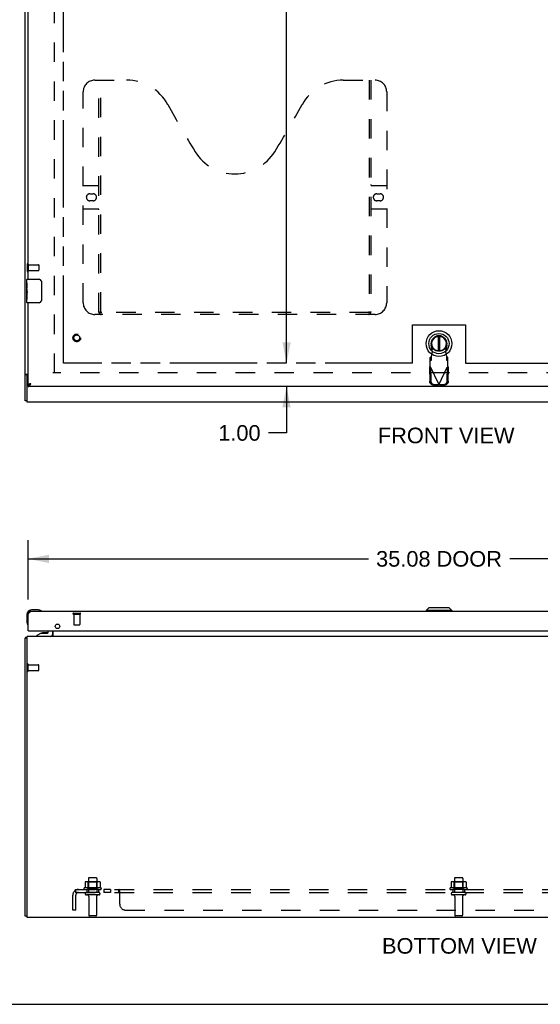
# Model space of a CAD drawing. Header units: inches. Extents: x 0 to 151, y 0 to 98.
# Tile 2 of 10: x 32 to 55, y 0 to 42. Entities that reach past the tile are written whole.
import ezdxf

# ---------------------------------------------------------------- set-up
doc = ezdxf.new("R2010")
doc.units = ezdxf.units.IN
doc.header["$LTSCALE"] = 8.296674
doc.header["$MEASUREMENT"] = 0
doc.linetypes.add('HIDDEN', pattern=[0.2, 0.1, -0.1])
doc.linetypes.add('PHANTOM', pattern=[0.8, 0.45, -0.05, 0.1, -0.05, 0.1, -0.05])
doc.layers.get('0').update_dxf_attribs({"linetype": 'CONTINUOUS'})
for name, color, linetype in [('02___PRT_ALL_AXES', 7, 'CONTINUOUS'), ('3PT', 7, 'CONTINUOUS'), ('AVAILABLE_DOOR_SPACE', 7, 'CONTINUOUS'), ('DEFAULT_2', 8, 'HIDDEN'), ('DIMENSIONS', 7, 'CONTINUOUS')]:
    doc.layers.add(name, color=color, linetype=linetype)
doc.styles.get("Standard").update_dxf_attribs({"font": 'arial.ttf'})
doc.dimstyles.new('DIMSTYLE_1', dxfattribs={"dimtxt": 0.665509, "dimasz": 0.887345, "dimexe": 0.09, "dimexo": 0.07, "dimgap": 0.0375, "dimtad": 0, "dimtih": 1, "dimtoh": 1, "dimzin": 4, "dimdsep": 46, "dimtxsty": 'Standard', "dimblk": '_FILLED', "dimblk1": '_FILLED', "dimblk2": '_FILLED', "dimcen": 0.09, "dimazin": 1, "dimtfac": 1, "dimtofl": 0, "dimtmove": 0, "dimatfit": 3, "dimldrblk": '_FILLED', "dimfxl": 0, "dimtolj": 1, "dimtzin": 4, "dimarcsym": 0})

# ---------------------------------------------------------------- blocks, each defined once
blk = doc.blocks.new('_FILLED')
at = {"color": 0, "linetype": 'ByBlock'}
blk.add_solid([(0, 0), (-1, 0.2), (-1, -0.2)], dxfattribs=at)
blk = doc.blocks.new('*D5')
at = {"layer": 'DIMENSIONS', "color": 2, "linetype": 'Continuous'}
for p, q in [((32.833, 17.276), (32.833, 19.814)), ((67.908, 17.276), (67.908, 19.814)), ((32.833, 19.015), (47.353, 19.015)), ((67.908, 19.015), (53.387, 19.015))]:
    blk.add_line(p, q, dxfattribs=at)
at = {"layer": 'DIMENSIONS', "color": 2, "linetype": 'Continuous', "xscale": 0.8873448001, "yscale": 0.8873448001, "zscale": 0.8873448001, "rotation": 180}
blk.add_blockref('_FILLED', (32.833, 19.015), dxfattribs=at)
at = {"layer": 'DIMENSIONS', "color": 2, "linetype": 'Continuous', "xscale": 0.8873448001, "yscale": 0.8873448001, "zscale": 0.8873448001}
blk.add_blockref('_FILLED', (67.908, 19.015), dxfattribs=at)
at = {"layer": 'DIMENSIONS', "color": 2, "linetype": 'Continuous', "insert": (50.37, 19.348), "char_height": 0.6655, "width": 5.3686, "attachment_point": 2, "line_spacing_factor": 0.9}
blk.add_mtext('35.08 DOOR', dxfattribs=at)
blk = doc.blocks.new('*D8')
at = {"layer": '3PT', "color": 2, "linetype": 'Continuous'}
for p, q in [((43.862, 72.024), (43.862, 50.365)), ((43.862, 27.374), (43.862, 49.034))]:
    blk.add_line(p, q, dxfattribs=at)
at = {"layer": '3PT', "color": 2, "linetype": 'Continuous', "xscale": 0.8873448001, "yscale": 0.8873448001, "zscale": 0.8873448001}
for p, rotation in [((43.862, 72.024), 90), ((43.862, 27.374), 270)]:
    blk.add_blockref('_FILLED', p, dxfattribs=dict(at, rotation=rotation))
at = {"layer": '3PT', "color": 2, "linetype": 'Continuous', "insert": (43.862, 50.032), "char_height": 0.6655, "width": 2.32557, "attachment_point": 2, "line_spacing_factor": 0.9}
blk.add_mtext('44.65', dxfattribs=at)
blk = doc.blocks.new('*D9')
at = {"layer": '3PT', "color": 2, "linetype": 'Continuous'}
for p, q in [((43.862, 27.374), (43.862, 29.149)), ((43.862, 26.374), (43.862, 24.391)), ((43.862, 24.391), (43.086, 24.391))]:
    blk.add_line(p, q, dxfattribs=at)
at = {"layer": '3PT', "color": 2, "linetype": 'Continuous', "xscale": 0.8873448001, "yscale": 0.8873448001, "zscale": 0.8873448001}
for p, rotation in [((43.862, 27.374), 270), ((43.862, 26.374), 90)]:
    blk.add_blockref('_FILLED', p, dxfattribs=dict(at, rotation=rotation))
at = {"layer": '3PT', "color": 2, "linetype": 'Continuous', "insert": (42.753, 24.724), "char_height": 0.6655, "width": 1.8085, "attachment_point": 3, "line_spacing_factor": 0.9}
blk.add_mtext('1.00', dxfattribs=at)

msp = doc.modelspace()

# ---------------------------------------------------------------- linework, layer by layer
at = {"color": 3, "linetype": 'Continuous'}
for p, q in [((32.708, 25.762), (32.708, 73.636)), ((32.833, 30.949), (32.833, 49.199)), ((32.833, 26.449), (32.833, 29.949)), ((32.738, 26.901), (32.833, 26.901)), ((32.783, 25.699), (32.783, 26.814)), ((32.899, 26.479), (32.893, 26.478)), ((32.905, 26.481), (32.899, 26.479)), ((32.911, 26.482), (32.905, 26.481)), ((32.92, 26.485), (32.911, 26.482)), ((32.933, 26.488), (32.92, 26.485)), ((32.95, 26.491), (32.933, 26.488)), ((32.941, 26.477), (32.95, 26.491)), ((67.908, 26.374), (32.833, 26.374)), ((32.893, 26.478), (32.887, 26.476)), ((32.936, 26.47), (32.941, 26.477)), ((70.008, 25.699), (32.783, 25.699)), ((32.833, 16.655), (32.839, 16.666)), ((32.833, 15.947), (32.833, 16.655)), ((32.839, 16.666), (32.844, 16.673)), ((32.844, 16.673), (32.848, 16.68)), ((67.791, 16.772), (32.95, 16.772)), ((32.708, 3.762), (32.708, 15.636)), ((32.783, 3.699), (32.783, 15.699)), ((70.008, 15.699), (32.783, 15.699)), ((32.848, 15.947), (67.893, 15.947)), ((33.87, 15.705), (33.871, 15.704)), ((33.883, 15.947), (33.883, 15.706)), ((70.008, 3.699), (32.783, 3.699))]:
    msp.add_line(p, q, dxfattribs=at)
at = {"color": 7, "linetype": 'Continuous'}
for p, q in [((32.788, 30.949), (33.298, 30.949)), ((33.397, 30.849), (33.397, 30.049)), ((32.773, 30.334), (32.773, 30.367)), ((32.773, 29.964), (32.773, 30.104)), ((33.298, 29.949), (32.788, 29.949)), ((50.33, 28.515), (50.33, 27.89)), ((50.409, 27.89), (50.409, 28.515)), ((32.783, 26.876), (32.708, 26.876)), ((32.783, 26.814), (32.783, 26.876)), ((32.833, 26.374), (32.833, 26.449)), ((32.783, 25.762), (32.708, 25.762)), ((33.262, 16.832), (32.973, 16.832)), ((33.3, 16.829), (33.262, 16.832)), ((49.936, 16.93), (49.818, 16.812)), ((50.804, 16.93), (49.936, 16.93)), ((50.803, 16.93), (50.921, 16.812)), ((50.804, 16.93), (50.922, 16.812)), ((32.773, 16.632), (32.773, 16.343)), ((33.397, 16.785), (33.397, 16.786)), ((49.818, 16.812), (49.818, 16.772)), ((50.922, 16.812), (49.818, 16.812)), ((50.921, 16.812), (50.921, 16.772)), ((50.922, 16.812), (50.922, 16.772)), ((32.773, 16.343), (32.775, 16.305)), ((32.818, 16.214), (32.818, 16.21)), ((32.818, 16.21), (32.819, 16.209)), ((32.783, 15.636), (32.708, 15.636)), ((32.738, 15.661), (32.766, 15.636)), ((32.848, 15.947), (32.833, 15.947)), ((33.383, 15.842), (33.207, 15.743)), ((33.207, 15.704), (33.207, 15.743)), ((33.797, 15.704), (33.207, 15.704)), ((33.383, 15.842), (33.66, 15.842)), ((33.412, 15.699), (33.411, 15.704)), ((33.541, 15.858), (33.471, 15.858)), ((33.611, 15.858), (33.541, 15.858)), ((33.541, 15.858), (33.541, 15.858)), ((33.67, 15.699), (33.671, 15.704)), ((33.691, 15.873), (33.691, 15.947)), ((33.876, 15.947), (33.876, 15.783)), ((32.783, 3.762), (32.708, 3.762)), ((0, 0), (150.849, 0))]:
    msp.add_line(p, q, dxfattribs=at)
for points in [[(33.391, 30.886), (33.393, 30.88), (33.394, 30.874), (33.396, 30.868), (33.397, 30.862), (33.397, 30.856), (33.397, 30.849)], [(33.397, 30.049), (33.397, 30.043), (33.397, 30.037), (33.396, 30.031), (33.394, 30.025), (33.393, 30.019), (33.391, 30.013)], [(32.794, 26.901), (32.794, 26.9), (32.794, 26.899), (32.794, 26.898), (32.794, 26.897), (32.794, 26.895), (32.793, 26.894), (32.793, 26.892), (32.792, 26.891), (32.791, 26.89), (32.79, 26.889), (32.789, 26.887), (32.787, 26.885)], [(32.787, 26.885), (32.786, 26.884), (32.785, 26.882), (32.784, 26.881), (32.783, 26.88), (32.783, 26.879), (32.783, 26.877), (32.783, 26.876)], [(32.833, 26.449), (32.835, 26.449), (32.837, 26.449), (32.839, 26.45), (32.842, 26.45), (32.844, 26.45), (32.846, 26.45), (32.848, 26.45), (32.851, 26.451), (32.853, 26.451), (32.855, 26.451), (32.857, 26.452), (32.86, 26.452), (32.862, 26.453), (32.864, 26.453), (32.866, 26.454), (32.869, 26.454), (32.871, 26.455), (32.873, 26.455), (32.875, 26.456), (32.878, 26.457), (32.88, 26.458), (32.882, 26.458), (32.884, 26.459), (32.887, 26.46), (32.889, 26.461), (32.891, 26.462), (32.893, 26.463), (32.896, 26.463), (32.898, 26.464), (32.9, 26.465), (32.902, 26.466), (32.905, 26.467), (32.907, 26.469), (32.908, 26.469)], [(33.397, 16.786), (33.396, 16.786), (33.394, 16.786), (33.391, 16.787)], [(32.819, 16.209), (32.819, 16.207), (32.819, 16.207)]]:
    msp.add_lwpolyline(points, dxfattribs=at)
at = {"color": 3, "linetype": 'Continuous'}
for points in [[(32.738, 26.901), (32.737, 26.9), (32.735, 26.898), (32.732, 26.897), (32.73, 26.895), (32.727, 26.894), (32.722, 26.891)], [(32.722, 26.891), (32.72, 26.89), (32.717, 26.889), (32.715, 26.887), (32.713, 26.886), (32.712, 26.884), (32.71, 26.883), (32.709, 26.881), (32.708, 26.88), (32.708, 26.879), (32.708, 26.877), (32.708, 26.876)], [(32.887, 26.476), (32.885, 26.476), (32.882, 26.475), (32.879, 26.474), (32.877, 26.473), (32.874, 26.473), (32.872, 26.472), (32.869, 26.471), (32.867, 26.47), (32.864, 26.47), (32.862, 26.469), (32.86, 26.468), (32.858, 26.467), (32.856, 26.467), (32.854, 26.466), (32.852, 26.465), (32.85, 26.464), (32.849, 26.464), (32.847, 26.463), (32.846, 26.462), (32.844, 26.461), (32.843, 26.461), (32.841, 26.46), (32.84, 26.459), (32.839, 26.458), (32.838, 26.458), (32.837, 26.457), (32.836, 26.456), (32.835, 26.455), (32.835, 26.455), (32.834, 26.454), (32.834, 26.453), (32.833, 26.452), (32.833, 26.452), (32.833, 26.451), (32.833, 26.45), (32.833, 26.449)], [(32.833, 26.374), (32.835, 26.374), (32.837, 26.375), (32.839, 26.375), (32.842, 26.375), (32.844, 26.376), (32.846, 26.376), (32.848, 26.377), (32.851, 26.378), (32.853, 26.379), (32.855, 26.38), (32.857, 26.381), (32.86, 26.382), (32.862, 26.383), (32.864, 26.385), (32.866, 26.386), (32.869, 26.388), (32.871, 26.389), (32.873, 26.391), (32.875, 26.393), (32.878, 26.395), (32.88, 26.397), (32.882, 26.399), (32.884, 26.401), (32.887, 26.404), (32.889, 26.406), (32.891, 26.409), (32.893, 26.411), (32.896, 26.414), (32.898, 26.416), (32.9, 26.419), (32.902, 26.422), (32.905, 26.425), (32.907, 26.428), (32.909, 26.431), (32.911, 26.434), (32.914, 26.437), (32.916, 26.44), (32.918, 26.443), (32.92, 26.447)], [(32.92, 26.447), (32.923, 26.45), (32.925, 26.453), (32.927, 26.457), (32.929, 26.46), (32.932, 26.463), (32.936, 26.47)], [(32.848, 16.68), (32.853, 16.687), (32.855, 16.69), (32.857, 16.693), (32.86, 16.697), (32.862, 16.7), (32.864, 16.703), (32.866, 16.706), (32.869, 16.71), (32.871, 16.713), (32.873, 16.716), (32.875, 16.719), (32.878, 16.722), (32.88, 16.724), (32.882, 16.727), (32.884, 16.73), (32.887, 16.733), (32.889, 16.735), (32.891, 16.738), (32.893, 16.74), (32.896, 16.743), (32.898, 16.745), (32.9, 16.747), (32.902, 16.749), (32.905, 16.751), (32.907, 16.753), (32.909, 16.755), (32.911, 16.757), (32.914, 16.759), (32.916, 16.76), (32.918, 16.762), (32.92, 16.763), (32.923, 16.765), (32.925, 16.766), (32.927, 16.767), (32.929, 16.768), (32.932, 16.769), (32.934, 16.77), (32.936, 16.77), (32.938, 16.771), (32.941, 16.771), (32.943, 16.772), (32.945, 16.772), (32.947, 16.772), (32.95, 16.772)], [(32.738, 15.661), (32.737, 15.66), (32.735, 15.658), (32.732, 15.656), (32.73, 15.655), (32.727, 15.653), (32.725, 15.652), (32.722, 15.651), (32.72, 15.649), (32.717, 15.648), (32.715, 15.647), (32.713, 15.645), (32.712, 15.644), (32.71, 15.643), (32.709, 15.641), (32.708, 15.64), (32.708, 15.638), (32.708, 15.637), (32.708, 15.636)], [(33.871, 15.704), (33.87, 15.703), (33.868, 15.702), (33.867, 15.701), (33.865, 15.701), (33.864, 15.7), (33.862, 15.7)], [(33.863, 15.706), (33.864, 15.706), (33.865, 15.706), (33.865, 15.706), (33.866, 15.706), (33.867, 15.706), (33.869, 15.705), (33.87, 15.705)], [(33.883, 15.706), (33.881, 15.706), (33.88, 15.706), (33.879, 15.706), (33.877, 15.706), (33.876, 15.706), (33.874, 15.705), (33.873, 15.705), (33.871, 15.704)]]:
    msp.add_lwpolyline(points, dxfattribs=at)
at = {"color": 7, "linetype": 'Continuous'}
for radius in [0.551, 0.433, 0.329, 0.317]:
    msp.add_circle((50.369, 28.203), radius, dxfattribs=at)
for centre, radius, start, end in [((32.788, 30.934), 0.015, 90, 180), ((33.298, 30.849), 0.1, 21.1999, 90), ((32.788, 29.964), 0.015, 180, 270), ((33.298, 30.049), 0.1, 270, 338.8001), ((50.369, 28.203), 0.315, 280.0787, 259.9213), ((32.973, 16.632), 0.2, 90, 180), ((33.262, 16.582), 0.25, 59.1101, 90), ((33.383, 16.787), 0.015, 270, 353.6204), ((33.383, 16.784), 0.015, 6.3796, 59.1101), ((33.023, 16.343), 0.25, 180, 210.8899), ((32.821, 16.222), 0.015, 210.8899, 263.6204), ((32.818, 16.222), 0.015, 276.3796, 360), ((33.471, 15.768), 0.09, 90, 124.6434), ((33.611, 15.768), 0.09, 55.8656, 90), ((33.66, 15.873), 0.031, 270, 360), ((33.797, 15.783), 0.079, 270, 360)]:
    msp.add_arc(centre, radius, start, end, dxfattribs=at)
at = {"color": 3, "linetype": 'Continuous'}
for centre, radius, start, end in [((32.843, 26.814), 0.06, 99.5959, 180), ((32.95, 16.655), 0.117, 90, 180), ((32.825, 15.582), 0.117, 111.0427, 137.4431), ((32.848, 15.962), 0.015, 180, 270), ((33.841, 15.741), 0.042, 289.8619, 360)]:
    msp.add_arc(centre, radius, start, end, dxfattribs=at)
at = {"layer": '02___PRT_ALL_AXES', "color": 8, "linetype": 'HIDDEN'}
for p, q in [((32.826, 31.325), (32.826, 31.573)), ((32.826, 31.573), (33.273, 31.573)), ((32.826, 31.325), (33.273, 31.325)), ((34.784, 16.654), (34.784, 16.207)), ((34.784, 16.654), (35.032, 16.654)), ((35.032, 16.654), (35.032, 16.207)), ((32.826, 14.25), (32.826, 14.498)), ((32.826, 14.498), (33.273, 14.498)), ((32.826, 14.25), (33.273, 14.25)), ((35.4, 5.369), (35.4, 4.774)), ((35.766, 5.369), (35.766, 4.774)), ((51.025, 5.369), (51.025, 4.774)), ((51.391, 5.369), (51.391, 4.774)), ((35.938, 4.969), (35.227, 4.969)), ((35.248, 4.899), (35.333, 4.899)), ((35.333, 4.899), (35.333, 4.774)), ((35.833, 4.899), (35.333, 4.899)), ((35.833, 4.774), (35.333, 4.774)), ((35.833, 4.899), (35.833, 4.774)), ((35.833, 4.899), (35.917, 4.899)), ((36.061, 4.899), (36.061, 4.774)), ((36.342, 4.899), (36.061, 4.899)), ((36.342, 4.774), (36.061, 4.774)), ((36.342, 4.899), (36.342, 4.774)), ((51.563, 4.969), (50.852, 4.969)), ((50.873, 4.899), (50.958, 4.899)), ((51.458, 4.899), (50.958, 4.899)), ((50.958, 4.899), (50.958, 4.774)), ((51.458, 4.774), (50.958, 4.774)), ((51.458, 4.899), (51.542, 4.899)), ((51.458, 4.899), (51.458, 4.774)), ((35.417, 4.606), (35.417, 3.804)), ((35.749, 4.606), (35.749, 3.804)), ((51.042, 4.606), (51.042, 3.804)), ((51.374, 4.606), (51.374, 3.804))]:
    msp.add_line(p, q, dxfattribs=at)
at = {"layer": '02___PRT_ALL_AXES', "color": 7, "linetype": 'Continuous'}
for p, q in [((32.773, 30.79), (32.773, 30.934)), ((32.773, 30.534), (32.773, 30.787)), ((32.781, 30.732), (32.773, 30.732)), ((32.783, 30.565), (32.783, 30.721)), ((32.773, 30.565), (32.783, 30.565)), ((32.773, 29.964), (32.773, 30.532)), ((32.775, 30.502), (32.773, 30.502)), ((32.773, 30.37), (32.782, 30.37)), ((32.773, 30.334), (32.783, 30.334)), ((32.773, 30.271), (32.783, 30.271)), ((32.783, 30.381), (32.783, 30.434)), ((32.783, 30.104), (32.783, 30.334)), ((32.773, 30.104), (32.783, 30.104))]:
    msp.add_line(p, q, dxfattribs=at)
for points in [[(32.773, 30.79), (32.773, 30.787), (32.773, 30.783), (32.774, 30.778), (32.775, 30.771), (32.777, 30.765), (32.778, 30.757), (32.779, 30.749), (32.781, 30.74)], [(32.781, 30.74), (32.782, 30.731), (32.783, 30.721)], [(32.773, 30.534), (32.773, 30.527), (32.773, 30.52), (32.774, 30.511), (32.775, 30.503)], [(32.775, 30.503), (32.779, 30.476), (32.78, 30.467), (32.781, 30.458), (32.781, 30.45), (32.782, 30.441), (32.783, 30.434)], [(32.783, 30.381), (32.782, 30.375), (32.782, 30.369), (32.781, 30.362), (32.781, 30.356), (32.78, 30.351), (32.779, 30.345)]]:
    msp.add_lwpolyline(points, dxfattribs=at)
at = {"layer": '02___PRT_ALL_AXES', "color": 8, "linetype": 'HIDDEN'}
msp.add_circle((34.908, 28.449), 0.124, dxfattribs=at)
at = {"layer": '02___PRT_ALL_AXES', "color": 3, "linetype": 'Continuous'}
msp.add_circle((34.083, 16.135), 0.094, dxfattribs=at)
at = {"layer": '02___PRT_ALL_AXES', "color": 7, "linetype": 'Continuous'}
msp.add_arc((32.973, 16.632), 0.2, 171.3788, 173.479, dxfattribs=at)
at = {"layer": '02___PRT_ALL_AXES', "color": 8, "linetype": 'HIDDEN'}
for centre, radius, start, end in [((35.248, 4.938), 0.0384, 124.4497, 270), ((35.583, 4.369), 0.698, 117.6814, 120.6631), ((35.583, 4.369), 0.698, 59.3369, 62.3186), ((35.917, 4.938), 0.0384, 270, 55.5503), ((50.873, 4.938), 0.0384, 124.4497, 270), ((51.208, 4.369), 0.698, 117.6814, 120.6631), ((51.208, 4.369), 0.698, 59.3369, 62.3186), ((51.542, 4.938), 0.0384, 270, 55.5503)]:
    msp.add_arc(centre, radius, start, end, dxfattribs=at)
at = {"layer": '02___PRT_ALL_AXES', "color": 7, "linetype": 'Continuous'}
msp.add_ellipse((32.973, 30.367), major_axis=(0.2, 0), ratio=0.432808, start_param=-3.141593, end_param=-2.879776, dxfattribs=at)
at = {"layer": 'AVAILABLE_DOOR_SPACE', "color": 4, "linetype": 'PHANTOM'}
for p, q in [((34.333, 27.374), (34.333, 72.024)), ((49.245, 28.999), (51.495, 28.999)), ((49.245, 27.374), (49.245, 28.999)), ((51.495, 28.999), (51.495, 27.374)), ((49.245, 27.374), (34.333, 27.374)), ((51.495, 27.374), (64.408, 27.374))]:
    msp.add_line(p, q, dxfattribs=at)
at = {"layer": 'DEFAULT_2', "color": 8, "linetype": 'HIDDEN'}
for p, q in [((33.958, 26.951), (33.958, 72.447)), ((35.678, 39.449), (37.033, 39.449)), ((35.853, 29.539), (35.853, 39.449)), ((35.933, 29.569), (35.933, 39.449)), ((46.283, 39.449), (47.638, 39.449)), ((47.383, 39.449), (47.383, 29.569)), ((47.463, 39.449), (47.463, 29.539)), ((35.178, 29.949), (35.178, 38.949)), ((48.138, 38.949), (48.138, 29.949)), ((35.178, 34.949), (35.813, 34.949)), ((47.503, 34.949), (48.138, 34.949)), ((35.464, 34.599), (35.601, 34.599)), ((47.714, 34.599), (47.851, 34.599)), ((35.601, 34.299), (35.464, 34.299)), ((47.851, 34.299), (47.714, 34.299)), ((35.813, 33.949), (35.178, 33.949)), ((48.138, 33.949), (47.503, 33.949)), ((32.783, 31.591), (32.783, 31.307)), ((32.826, 31.591), (32.826, 31.307)), ((33.283, 31.563), (33.283, 31.335)), ((47.638, 29.449), (35.678, 29.449)), ((47.379, 29.529), (35.936, 29.529)), ((50.094, 27.849), (50.04, 28.143)), ((50.056, 27.652), (50.094, 27.849)), ((50.699, 28.143), (50.645, 27.849)), ((50.645, 27.849), (50.683, 27.652)), ((50.041, 27.648), (49.995, 27.606)), ((49.995, 27.232), (49.995, 27.606)), ((49.995, 27.451), (50.041, 27.493)), ((50.041, 27.493), (50.041, 27.648)), ((50.683, 27.652), (50.685, 27.62)), ((50.743, 27.606), (50.697, 27.648)), ((50.697, 27.648), (50.697, 27.493)), ((50.697, 27.493), (50.743, 27.451)), ((50.743, 27.232), (50.743, 27.606)), ((67.408, 26.949), (33.883, 26.949)), ((49.967, 27.184), (50.009, 27.204)), ((49.967, 27.184), (49.977, 26.594)), ((49.986, 27.216), (49.995, 27.232)), ((49.995, 27.232), (50.369, 26.445)), ((50.009, 27.204), (50.019, 26.614)), ((50.369, 26.445), (50.743, 27.232)), ((50.72, 26.614), (50.73, 27.204)), ((50.73, 27.204), (50.772, 27.184)), ((50.762, 26.594), (50.772, 27.184)), ((50.132, 26.435), (50.325, 26.432)), ((50.173, 26.455), (50.366, 26.451)), ((50.366, 26.451), (50.325, 26.432)), ((50.339, 26.436), (50.325, 26.432)), ((50.354, 26.441), (50.339, 26.436)), ((50.369, 26.445), (50.354, 26.441)), ((50.385, 26.441), (50.369, 26.445)), ((50.372, 26.451), (50.565, 26.455)), ((50.414, 26.432), (50.372, 26.451)), ((50.399, 26.436), (50.385, 26.441)), ((50.414, 26.432), (50.399, 26.436)), ((50.414, 26.432), (50.607, 26.435)), ((34.766, 16.697), (35.05, 16.697)), ((34.766, 16.654), (35.05, 16.654)), ((34.794, 16.197), (35.022, 16.197)), ((32.826, 14.232), (32.826, 14.516)), ((33.283, 14.26), (33.283, 14.488)), ((35.264, 5.214), (35.264, 4.996)), ((35.838, 5.235), (35.327, 5.235)), ((35.399, 5.215), (35.379, 5.235)), ((35.399, 4.919), (35.399, 5.215)), ((35.766, 5.215), (35.399, 5.215)), ((35.736, 5.399), (35.43, 5.399)), ((35.766, 5.215), (35.786, 5.235)), ((35.766, 4.919), (35.766, 5.215)), ((35.901, 5.214), (35.901, 4.996)), ((50.889, 5.214), (50.889, 4.996)), ((51.463, 5.235), (50.952, 5.235)), ((51.024, 5.215), (51.004, 5.235)), ((51.391, 5.215), (51.024, 5.215)), ((51.024, 4.919), (51.024, 5.215)), ((51.361, 5.399), (51.055, 5.399)), ((51.391, 5.215), (51.411, 5.235)), ((51.391, 4.919), (51.391, 5.215)), ((51.526, 5.214), (51.526, 4.996)), ((34.739, 4.024), (34.739, 4.662)), ((34.825, 4.845), (34.905, 4.749)), ((34.864, 4.774), (34.864, 4.899)), ((34.864, 4.899), (67.551, 4.899)), ((34.864, 4.774), (67.551, 4.774)), ((34.864, 4.024), (34.864, 4.662)), ((35.847, 4.668), (35.318, 4.668)), ((35.399, 4.919), (35.379, 4.899)), ((35.766, 4.919), (35.399, 4.919)), ((35.766, 4.919), (35.786, 4.899)), ((36.703, 4.774), (36.703, 4.899)), ((36.705, 4.774), (36.703, 4.774)), ((36.729, 4.864), (36.725, 4.874)), ((36.728, 4.75), (36.727, 4.751)), ((36.737, 4.847), (36.736, 4.849)), ((36.739, 4.749), (36.737, 4.748)), ((36.739, 4.274), (36.739, 4.845)), ((51.472, 4.668), (50.943, 4.668)), ((51.024, 4.919), (51.004, 4.899)), ((51.391, 4.919), (51.024, 4.919)), ((51.391, 4.919), (51.411, 4.899)), ((34.864, 4.024), (34.739, 4.024)), ((36.989, 4.024), (65.426, 4.024)), ((35.719, 3.774), (35.447, 3.774)), ((51.344, 3.774), (51.072, 3.774))]:
    msp.add_line(p, q, dxfattribs=at)
for points in [[(35.843, 29.569), (35.859, 29.558), (35.875, 29.549), (35.89, 29.541), (35.906, 29.535), (35.921, 29.531), (35.936, 29.529)], [(47.379, 29.529), (47.394, 29.531), (47.409, 29.535), (47.425, 29.541), (47.44, 29.549), (47.456, 29.558), (47.473, 29.569)], [(50.041, 27.493), (50.043, 27.496), (50.044, 27.501), (50.045, 27.508), (50.046, 27.516), (50.047, 27.526), (50.048, 27.536), (50.049, 27.548), (50.05, 27.561), (50.051, 27.575), (50.052, 27.589), (50.053, 27.604), (50.054, 27.62), (50.056, 27.652)], [(50.056, 27.652), (50.054, 27.651), (50.051, 27.65), (50.049, 27.649), (50.046, 27.649), (50.044, 27.648), (50.041, 27.648)], [(50.697, 27.648), (50.695, 27.648), (50.693, 27.649), (50.69, 27.649), (50.688, 27.65), (50.685, 27.651), (50.683, 27.652)], [(50.685, 27.62), (50.686, 27.604), (50.687, 27.589), (50.688, 27.575), (50.689, 27.561), (50.69, 27.548), (50.691, 27.536), (50.692, 27.526), (50.693, 27.516), (50.694, 27.508), (50.695, 27.501), (50.696, 27.496), (50.697, 27.493)], [(49.967, 27.184), (49.972, 27.192), (49.976, 27.2), (49.981, 27.208), (49.986, 27.216)], [(50.743, 27.232), (50.753, 27.216), (50.758, 27.208), (50.762, 27.2), (50.767, 27.192), (50.772, 27.184)], [(50.132, 26.435), (50.117, 26.436), (50.102, 26.439), (50.088, 26.443), (50.074, 26.448), (50.06, 26.455), (50.047, 26.463), (50.035, 26.472), (50.024, 26.483), (50.014, 26.494), (50.004, 26.507), (49.997, 26.52), (49.99, 26.534), (49.985, 26.548), (49.981, 26.563), (49.978, 26.579), (49.977, 26.594)], [(50.019, 26.614), (50.02, 26.598), (50.022, 26.583), (50.026, 26.568), (50.032, 26.554), (50.038, 26.54), (50.046, 26.526), (50.055, 26.514), (50.065, 26.502), (50.077, 26.492), (50.089, 26.483), (50.102, 26.475), (50.115, 26.468), (50.129, 26.462), (50.144, 26.458), (50.158, 26.456), (50.173, 26.455)], [(50.565, 26.455), (50.58, 26.456), (50.595, 26.458), (50.61, 26.462), (50.624, 26.468), (50.637, 26.475), (50.65, 26.483), (50.662, 26.492), (50.674, 26.502), (50.684, 26.514), (50.693, 26.526), (50.701, 26.54), (50.707, 26.554), (50.713, 26.568), (50.717, 26.583), (50.719, 26.598), (50.72, 26.614)], [(50.762, 26.594), (50.761, 26.579), (50.758, 26.563), (50.754, 26.548), (50.749, 26.534), (50.742, 26.52), (50.734, 26.507), (50.725, 26.494), (50.715, 26.483), (50.704, 26.472), (50.692, 26.463), (50.679, 26.455), (50.665, 26.448), (50.651, 26.443), (50.637, 26.439), (50.622, 26.436), (50.607, 26.435)], [(35.27, 5.223), (35.268, 5.222), (35.267, 5.221), (35.266, 5.22), (35.265, 5.218), (35.264, 5.217), (35.264, 5.215), (35.264, 5.214)], [(35.895, 5.223), (35.897, 5.222), (35.898, 5.221), (35.899, 5.22), (35.9, 5.218), (35.901, 5.217), (35.901, 5.215), (35.901, 5.214)], [(50.895, 5.223), (50.893, 5.222), (50.892, 5.221), (50.891, 5.22), (50.89, 5.218), (50.889, 5.217), (50.889, 5.215), (50.889, 5.214)], [(51.52, 5.223), (51.522, 5.222), (51.523, 5.221), (51.524, 5.22), (51.525, 5.218), (51.526, 5.217), (51.526, 5.215), (51.526, 5.214)], [(34.825, 4.845), (34.827, 4.847), (34.829, 4.849), (34.831, 4.851), (34.833, 4.854), (34.835, 4.857), (34.836, 4.86), (34.838, 4.864), (34.839, 4.867), (34.841, 4.87)], [(34.841, 4.87), (34.844, 4.877), (34.845, 4.88), (34.846, 4.883), (34.848, 4.886), (34.849, 4.888), (34.851, 4.891), (34.853, 4.893), (34.854, 4.895), (34.856, 4.896), (34.858, 4.898), (34.859, 4.898), (34.861, 4.899), (34.862, 4.899), (34.864, 4.899)], [(34.887, 4.77), (34.887, 4.77), (34.887, 4.77), (34.887, 4.77), (34.886, 4.771), (34.886, 4.771), (34.886, 4.771), (34.886, 4.772), (34.885, 4.772), (34.885, 4.773), (34.885, 4.773), (34.885, 4.774), (34.884, 4.774), (34.884, 4.775), (34.884, 4.775), (34.883, 4.776), (34.883, 4.777), (34.883, 4.777), (34.882, 4.778), (34.882, 4.779), (34.882, 4.779), (34.881, 4.78), (34.881, 4.781), (34.88, 4.782), (34.88, 4.782), (34.88, 4.783), (34.879, 4.784), (34.879, 4.785), (34.879, 4.785), (34.878, 4.786), (34.878, 4.787), (34.878, 4.788), (34.877, 4.789), (34.877, 4.789), (34.876, 4.79), (34.876, 4.791), (34.876, 4.792), (34.875, 4.793), (34.875, 4.794), (34.875, 4.795), (34.874, 4.795), (34.874, 4.796), (34.874, 4.797), (34.873, 4.798), (34.873, 4.799), (34.873, 4.8), (34.872, 4.801), (34.872, 4.802), (34.871, 4.803), (34.871, 4.804), (34.871, 4.805), (34.87, 4.806), (34.87, 4.807), (34.87, 4.808), (34.869, 4.809), (34.869, 4.81), (34.869, 4.811), (34.869, 4.812), (34.868, 4.813), (34.868, 4.814), (34.868, 4.815), (34.867, 4.816), (34.867, 4.817), (34.867, 4.818), (34.867, 4.819), (34.866, 4.82), (34.866, 4.821), (34.866, 4.822), (34.866, 4.823), (34.865, 4.824), (34.865, 4.825), (34.865, 4.826), (34.865, 4.827), (34.865, 4.828), (34.864, 4.829), (34.864, 4.83), (34.864, 4.831), (34.864, 4.831), (34.864, 4.832), (34.864, 4.833), (34.864, 4.833), (34.864, 4.834), (34.864, 4.834)], [(34.864, 4.834), (34.864, 4.834), (34.864, 4.834), (34.864, 4.834), (34.864, 4.834), (34.864, 4.834), (34.864, 4.833), (34.864, 4.833), (34.864, 4.833), (34.864, 4.832), (34.864, 4.832), (34.864, 4.831), (34.864, 4.831)], [(34.891, 4.756), (34.888, 4.759), (34.886, 4.761), (34.884, 4.763), (34.882, 4.765), (34.879, 4.767), (34.877, 4.768), (34.875, 4.77), (34.873, 4.771), (34.871, 4.772), (34.869, 4.773), (34.867, 4.774), (34.865, 4.774), (34.864, 4.774)], [(34.884, 4.774), (34.884, 4.774), (34.884, 4.773), (34.885, 4.773), (34.885, 4.772), (34.885, 4.772), (34.886, 4.772), (34.886, 4.771), (34.886, 4.771), (34.886, 4.771), (34.887, 4.77), (34.887, 4.77), (34.887, 4.77), (34.887, 4.77)], [(34.905, 4.749), (34.904, 4.748), (34.903, 4.748), (34.903, 4.748), (34.902, 4.748), (34.901, 4.749), (34.9, 4.749), (34.899, 4.75), (34.897, 4.751), (34.896, 4.752), (34.894, 4.753), (34.893, 4.755), (34.891, 4.756)], [(35.264, 4.996), (35.264, 4.994), (35.263, 4.993), (35.263, 4.992), (35.263, 4.991), (35.262, 4.991), (35.262, 4.99), (35.262, 4.99), (35.261, 4.989), (35.261, 4.989), (35.261, 4.989), (35.26, 4.988), (35.26, 4.988), (35.26, 4.988), (35.259, 4.987), (35.259, 4.987), (35.259, 4.987), (35.259, 4.987), (35.258, 4.987)], [(35.907, 4.987), (35.906, 4.987), (35.906, 4.987), (35.906, 4.987), (35.906, 4.987), (35.905, 4.988), (35.905, 4.988), (35.905, 4.988), (35.904, 4.989), (35.904, 4.989), (35.904, 4.989), (35.903, 4.99), (35.903, 4.99), (35.903, 4.991), (35.902, 4.991), (35.902, 4.992), (35.902, 4.993), (35.901, 4.994), (35.901, 4.996)], [(36.717, 4.888), (36.716, 4.891), (36.714, 4.893), (36.712, 4.895), (36.711, 4.896), (36.709, 4.898), (36.707, 4.898), (36.706, 4.899), (36.705, 4.899), (36.703, 4.899)], [(36.725, 4.874), (36.723, 4.877), (36.722, 4.88), (36.72, 4.883), (36.719, 4.886), (36.717, 4.888), (36.716, 4.891), (36.714, 4.893), (36.712, 4.895), (36.711, 4.896), (36.709, 4.898), (36.707, 4.898), (36.706, 4.899), (36.705, 4.899), (36.703, 4.899)], [(36.715, 4.765), (36.714, 4.767), (36.713, 4.768), (36.711, 4.77), (36.71, 4.771), (36.709, 4.772), (36.707, 4.773), (36.706, 4.774), (36.705, 4.774), (36.703, 4.774)], [(36.714, 4.767), (36.713, 4.768), (36.711, 4.77), (36.71, 4.771), (36.709, 4.772), (36.707, 4.773), (36.706, 4.774)], [(36.725, 4.752), (36.724, 4.753), (36.723, 4.755), (36.722, 4.756), (36.72, 4.758), (36.719, 4.759), (36.718, 4.761), (36.717, 4.763), (36.715, 4.765)], [(36.739, 4.749), (36.737, 4.748), (36.736, 4.748), (36.734, 4.748), (36.733, 4.748), (36.731, 4.749), (36.73, 4.749), (36.728, 4.75), (36.727, 4.751), (36.725, 4.752), (36.724, 4.753), (36.723, 4.755), (36.722, 4.756)], [(36.733, 4.854), (36.732, 4.857), (36.73, 4.86), (36.729, 4.864)], [(36.736, 4.748), (36.734, 4.748), (36.733, 4.748), (36.731, 4.749), (36.73, 4.749)], [(36.739, 4.845), (36.737, 4.847), (36.736, 4.849), (36.734, 4.851), (36.733, 4.854)], [(50.889, 4.996), (50.889, 4.994), (50.888, 4.993), (50.888, 4.992), (50.888, 4.991), (50.887, 4.991), (50.887, 4.99), (50.887, 4.99), (50.886, 4.989), (50.886, 4.989), (50.886, 4.989), (50.885, 4.988), (50.885, 4.988), (50.885, 4.988), (50.884, 4.987), (50.884, 4.987), (50.884, 4.987), (50.884, 4.987), (50.883, 4.987)], [(51.532, 4.987), (51.531, 4.987), (51.531, 4.987), (51.531, 4.987), (51.531, 4.987), (51.53, 4.988), (51.53, 4.988), (51.53, 4.988), (51.529, 4.989), (51.529, 4.989), (51.529, 4.989), (51.528, 4.99), (51.528, 4.99), (51.528, 4.991), (51.527, 4.991), (51.527, 4.992), (51.527, 4.993), (51.526, 4.994), (51.526, 4.996)]]:
    msp.add_lwpolyline(points, dxfattribs=at)
for radius in [0.164, 0.124]:
    msp.add_circle((34.908, 28.449), radius, dxfattribs=at)
for centre, radius, start, end in [((35.678, 38.949), 0.5, 90, 180), ((37.033, 37.449), 2, 28.4813, 90), ((46.283, 37.449), 2, 90, 151.5187), ((47.638, 38.949), 0.5, 0, 90), ((73.341, 57.148), 39.307, 208.4813, 211.8705), ((9.974, 57.148), 39.307, 328.1295, 331.5187), ((41.658, 37.449), 2, 211.8705, 328.1295), ((35.813, 34.989), 0.04, 270, 360), ((47.503, 34.989), 0.04, 180, 270), ((35.464, 34.449), 0.15, 90, 270), ((35.601, 34.449), 0.15, 270, 90), ((47.714, 34.449), 0.15, 90, 270), ((47.851, 34.449), 0.15, 270, 90), ((35.813, 33.909), 0.04, 0, 90), ((47.503, 33.909), 0.04, 90, 180), ((32.804, 31.591), 0.0215, 0, 180), ((33.273, 31.563), 0.01, 0, 90), ((32.804, 31.307), 0.0215, 180, 360), ((33.273, 31.335), 0.01, 270, 360), ((35.678, 29.949), 0.5, 180, 270), ((47.638, 29.949), 0.5, 270, 360), ((35.943, 29.539), 0.09, 180, 270), ((35.973, 29.569), 0.04, 180, 270), ((47.343, 29.569), 0.04, 270, 360), ((47.373, 29.539), 0.09, 270, 360), ((50.369, 28.203), 0.335, 349.673, 190.327), ((34.766, 16.676), 0.0215, 90, 270), ((35.05, 16.676), 0.0215, 270, 90), ((34.794, 16.207), 0.01, 180, 270), ((35.022, 16.207), 0.01, 270, 360), ((32.804, 14.516), 0.0215, 360, 180), ((33.273, 14.488), 0.01, 360, 90), ((32.804, 14.232), 0.0215, 180, 0), ((33.273, 14.26), 0.01, 270, 0), ((35.327, 5.094), 0.141, 90, 113.95), ((35.43, 5.369), 0.03, 90, 180), ((35.736, 5.369), 0.03, 0, 90), ((35.838, 5.094), 0.141, 66.05, 90), ((50.952, 5.094), 0.141, 90, 113.95), ((51.055, 5.369), 0.03, 90, 180), ((51.361, 5.369), 0.03, 0, 90), ((51.463, 5.094), 0.141, 66.05, 90), ((34.976, 4.662), 0.237, 90, 180), ((34.976, 4.662), 0.112, 90, 180), ((35.318, 4.721), 0.053, 90, 270), ((35.354, 4.606), 0.0625, 0, 90), ((35.811, 4.606), 0.0625, 90, 180), ((35.847, 4.721), 0.053, 270, 90), ((50.943, 4.721), 0.053, 90, 270), ((50.979, 4.606), 0.0625, 0, 90), ((51.436, 4.606), 0.0625, 90, 180), ((51.472, 4.721), 0.053, 270, 90), ((36.989, 4.274), 0.25, 180, 270), ((35.447, 3.804), 0.03, 180, 270), ((35.719, 3.804), 0.03, 270, 360), ((51.072, 3.804), 0.03, 180, 270), ((51.344, 3.804), 0.03, 270, 360)]:
    msp.add_arc(centre, radius, start, end, dxfattribs=at)

# ---------------------------------------------------------------- texts
at = {"layer": 'DIMENSIONS', "color": 2, "linetype": 'Continuous', "attachment_point": 2, "line_spacing_factor": 0.9}
for s, insert, char_height, width in [('FRONT VIEW', (50.676, 24.616), 0.6655, 5.82382), ('BOTTOM VIEW', (51.243, 2.828), 0.66551, 6.59571)]:
    msp.add_mtext(s, dxfattribs=dict(at, insert=insert, char_height=char_height, width=width))

# ---------------------------------------------------------------- dimensions: what is measured, and where the dimension line sits
at = {"layer": '3PT', "color": 2, "linetype": 'Continuous'}
for base, p1, p2, picture, middle in [((43.862, 27.374), (49.245, 72.024), (49.245, 27.374), '*D8', (43.847, 49.696)), ((43.862, 26.374), (49.245, 27.374), (32.833, 26.374), '*D9', (41.877, 24.387))]:
    dim = msp.add_linear_dim(base=base, p1=p1, p2=p2, angle=270, dimstyle='DIMSTYLE_1', dxfattribs=at)
    dim.commit()
    dim.dimension.update_dxf_attribs({"geometry": picture, "text_midpoint": middle, "dimtype": 160})
at = {"layer": 'DIMENSIONS', "color": 2, "linetype": 'Continuous'}
dim = msp.add_linear_dim(base=(67.907508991, 19.014969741), p1=(32.832508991, 17.206291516), p2=(67.907508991, 17.206291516), text='<> DOOR', dimstyle='DIMSTYLE_1', dxfattribs=at)
dim.commit()
dim.dimension.update_dxf_attribs({"geometry": '*D5', "text_midpoint": (50.370008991, 19.014969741), "dimtype": 160})

doc.saveas('drawing.dxf')
